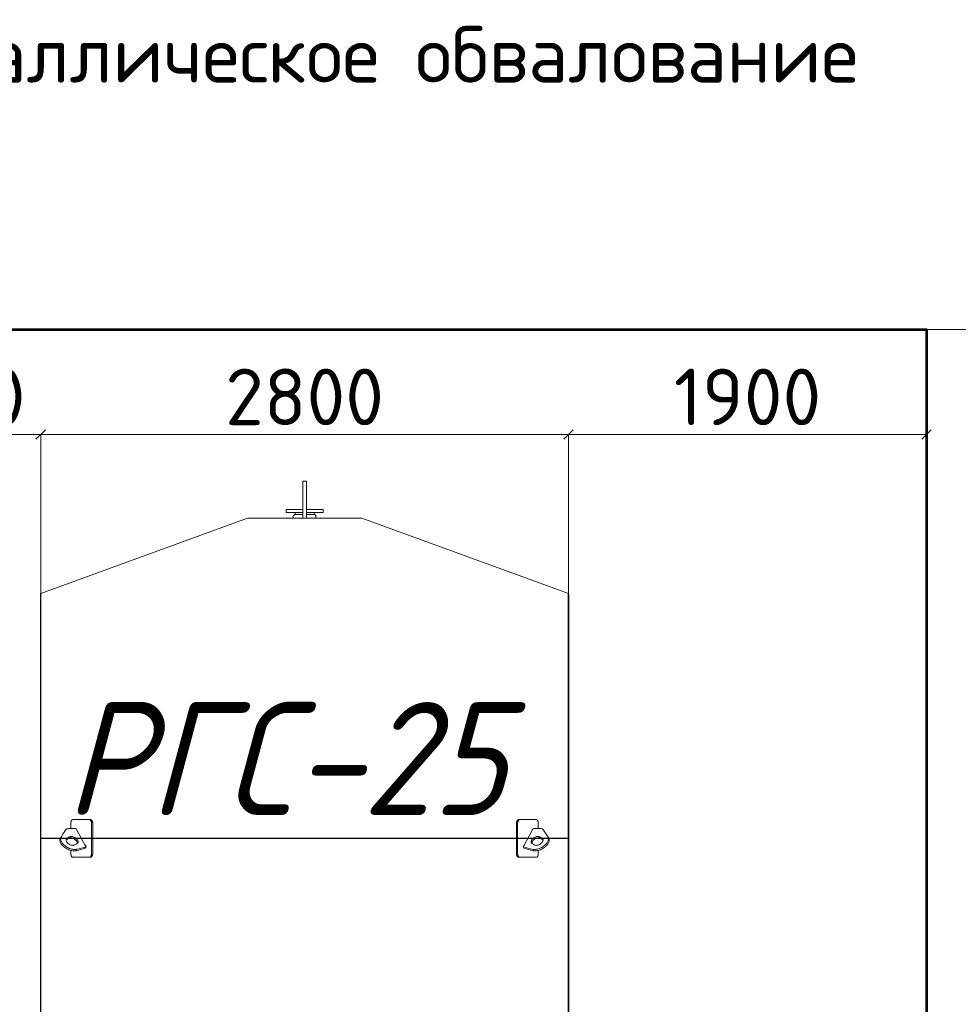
# Model space of a CAD drawing. Header units: millimetres. Extents: x -34827 to 118056, y 11959 to 116489.
# Tile 88 of 105: x 75786 to 80765, y 30112 to 35337. Entities that reach past the tile are written whole.
import ezdxf
from ezdxf import colors
from ezdxf.entities.mleader import LeaderData, LeaderLine
from ezdxf.math import Vec2, Vec3

# ---------------------------------------------------------------- set-up
doc = ezdxf.new("R2010")
doc.units = ezdxf.units.MM
doc.layers.add('SV-DIM-MECH', color=7, linetype='Continuous')
doc.layers.add('Резервуар', color=7, linetype='Continuous')
doc.styles.get("Standard").update_dxf_attribs({"font": 'isocpeur.ttf'})
doc.styles.add('Геннадий 1000', font='isocpeur.ttf', dxfattribs={"height": 300})
doc.styles.add('СПДС B', font='isocpeur.ttf', dxfattribs={"width": 0.9, "oblique": 15, "height": 50})
doc.dimstyles.new('Размер 1000', dxfattribs={"dimtxt": 300, "dimasz": 50, "dimexe": 0.18, "dimexo": 0.0625, "dimgap": 50, "dimtad": 1, "dimdec": 0, "dimrnd": 1, "dimzin": 0, "dimdsep": 46, "dimtxsty": 'Standard', "dimblk": 'OBLIQUE', "dimcen": -0.09, "dimclrd": 5, "dimclre": 5, "dimclrt": 5, "dimadec": 0, "dimazin": 0, "dimtfac": 1, "dimtdec": 0, "dimtofl": 0, "dimtmove": 0, "dimatfit": 3, "dimldrblk": 'OBLIQUE', "dimfxl": 1, "dimtolj": 1, "dimtzin": 0, "dimlwd": 13, "dimlwe": 13, "dimarcsym": 0})

# ---------------------------------------------------------------- blocks, each defined once
blk = doc.blocks.new('_Oblique')
at = {"color": 0, "linetype": 'ByBlock', "lineweight": -2}
blk.add_line((-0.5, -0.5), (0.5, 0.5), dxfattribs=at)
blk = doc.blocks.new('*D68')
at = {"layer": 'Defpoints', "color": 0, "transparency": 16777216}
for p in [(75897, 33135.6), (75097, 31949.1), (75897, 31949.1)]:
    blk.add_point(p, dxfattribs=at)
at = {"layer": 'SV-DIM-MECH', "color": 5, "lineweight": 13, "transparency": 16777216}
for p, q in [((75097, 31949.2), (75097, 33135.8)), ((75097, 33135.6), (75897, 33135.6)), ((75897, 31949.2), (75897, 33135.8))]:
    blk.add_line(p, q, dxfattribs=at)
at = {"layer": 'SV-DIM-MECH', "color": 5, "lineweight": 13, "transparency": 16777216, "xscale": 50, "yscale": 50, "zscale": 50, "rotation": 180}
blk.add_blockref('_Oblique', (75097, 33135.6), dxfattribs=at)
at = {"layer": 'SV-DIM-MECH', "color": 5, "lineweight": 13, "transparency": 16777216, "xscale": 50, "yscale": 50, "zscale": 50}
blk.add_blockref('_Oblique', (75897, 33135.6), dxfattribs=at)
at = {"layer": 'SV-DIM-MECH', "color": 5, "transparency": 16777216, "insert": (75497, 33335.6), "char_height": 300, "attachment_point": 5}
blk.add_mtext('\\A1;800', dxfattribs=at)
blk = doc.blocks.new('*D64')
at = {"layer": 'Defpoints', "color": 0, "transparency": 16777216}
for p in [(80597, 33692.6), (81392.9, 33692.6), (80597, 25692.6)]:
    blk.add_point(p, dxfattribs=at)
at = {"layer": 'SV-DIM-MECH', "color": 5, "lineweight": 13, "transparency": 16777216}
for p, q in [((80597, 33692.6), (81393.1, 33692.6)), ((81392.9, 25692.6), (81392.9, 33692.6)), ((80597, 25692.6), (81393.1, 25692.6))]:
    blk.add_line(p, q, dxfattribs=at)
at = {"layer": 'SV-DIM-MECH', "color": 5, "lineweight": 13, "transparency": 16777216, "xscale": 50, "yscale": 50, "zscale": 50}
for p, rotation in [((81392.9, 33692.6), 90), ((81392.9, 25692.6), 270)]:
    blk.add_blockref('_Oblique', p, dxfattribs=dict(at, rotation=rotation))
at = {"layer": 'SV-DIM-MECH', "color": 5, "transparency": 16777216, "insert": (81192.9, 29692.6), "char_height": 300, "attachment_point": 5, "rotation": 90}
blk.add_mtext('\\A1;8000', dxfattribs=at)
blk = doc.blocks.new('*D72')
at = {"color": 5, "lineweight": 13, "transparency": 16777216}
for p, q in [((75897, 32292.7), (75897, 33135.8)), ((75897, 33135.6), (78697, 33135.6)), ((78697, 32292.7), (78697, 33135.8))]:
    blk.add_line(p, q, dxfattribs=at)
at = {"layer": 'Defpoints', "color": 0, "transparency": 16777216}
for p in [(78697, 33135.6), (75897, 32292.6), (78697, 32292.6)]:
    blk.add_point(p, dxfattribs=at)
at = {"color": 5, "lineweight": 13, "transparency": 16777216, "xscale": 50, "yscale": 50, "zscale": 50, "rotation": 180}
blk.add_blockref('_Oblique', (75897, 33135.6), dxfattribs=at)
at = {"color": 5, "lineweight": 13, "transparency": 16777216, "xscale": 50, "yscale": 50, "zscale": 50}
blk.add_blockref('_Oblique', (78697, 33135.6), dxfattribs=at)
at = {"color": 5, "transparency": 16777216, "insert": (77297, 33335.6), "char_height": 300, "attachment_point": 5}
blk.add_mtext('\\A1;2800', dxfattribs=at)
blk = doc.blocks.new('*D73')
at = {"layer": 'Defpoints', "color": 0, "transparency": 16777216}
for p in [(78697, 33135.6), (78697, 32359.3), (80597, 31892.6)]:
    blk.add_point(p, dxfattribs=at)
at = {"layer": 'SV-DIM-MECH', "color": 5, "lineweight": 13, "transparency": 16777216}
for p, q in [((78697, 32359.3), (78697, 33135.8)), ((80597, 33135.6), (78697, 33135.6)), ((80597, 31892.7), (80597, 33135.8))]:
    blk.add_line(p, q, dxfattribs=at)
at = {"layer": 'SV-DIM-MECH', "color": 5, "lineweight": 13, "transparency": 16777216, "xscale": 50, "yscale": 50, "zscale": 50, "rotation": 180}
blk.add_blockref('_Oblique', (78697, 33135.6), dxfattribs=at)
at = {"layer": 'SV-DIM-MECH', "color": 5, "lineweight": 13, "transparency": 16777216, "xscale": 50, "yscale": 50, "zscale": 50}
blk.add_blockref('_Oblique', (80597, 33135.6), dxfattribs=at)
at = {"layer": 'SV-DIM-MECH', "color": 5, "transparency": 16777216, "insert": (79647, 33335.6), "char_height": 300, "attachment_point": 5}
blk.add_mtext('\\A1;1900', dxfattribs=at)
blk = doc.blocks.new('_None')

msp = doc.modelspace()

# ---------------------------------------------------------------- linework, layer by layer
at = {"color": 6}
msp.add_line((78696.9531, 28292.6047), (78696.9531, 32292.6047), dxfattribs=at)
at = {"lineweight": 53}
msp.add_lwpolyline([(66796.9531, 33692.6047), (80596.9531, 33692.6047), (80596.9531, 25692.6047), (66796.9531, 25692.6047)], close=True, dxfattribs=at)
at = {"layer": 'Резервуар', "color": 6, "lineweight": 20}
for p, q in [((77246.9531, 32711.6047), (77246.9531, 32721.6047)), ((77346.9531, 32711.6047), (77346.9531, 32721.6047))]:
    msp.add_line(p, q, dxfattribs=at)
at = {"layer": 'Резервуар', "color": 6}
msp.add_line((78696.9531, 30992.6047), (75896.9531, 30992.6047), dxfattribs=at)
at = {"layer": 'Резервуар', "color": 6, "lineweight": 20}
for points in [[(77286.9531, 32692.6047), (77286.9531, 32887.6047), (77306.9531, 32887.6047), (77306.9531, 32692.6047)], [(77286.9531, 32737.6047), (77198.9531, 32737.6047), (77198.9531, 32721.6047), (77286.9531, 32721.6047)], [(77306.9531, 32737.6047), (77394.9531, 32737.6047), (77394.9531, 32721.6047), (77306.9531, 32721.6047)], [(75896.9531, 32292.6047), (76993.3584, 32692.6047), (77600.5477, 32692.6047), (78696.9531, 32292.6047)]]:
    msp.add_lwpolyline(points, dxfattribs=at)
for points in [[(77236.9531, 32692.6047), (77236.9531, 32701.6047, -0.414213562), (77246.9531, 32711.6047), (77286.9531, 32711.6047)], [(77306.9531, 32711.6047), (77346.9531, 32711.6047, -0.414213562), (77356.9531, 32701.6047), (77356.9531, 32692.6047)]]:
    msp.add_lwpolyline(points, format="xyb", dxfattribs=at)
at = {"layer": 'Резервуар', "color": 6}
msp.add_lwpolyline([(78696.9531, 32292.6047), (78696.9531, 28292.6047), (75896.9531, 28292.6047), (75896.9531, 32292.6047)], dxfattribs=at)
at = {"layer": 'Резервуар', "color": 6, "lineweight": 20}
for points, knots in [([(76057.1081, 31045.0354), (76057.1081, 31054.2252), (76057.1081, 31063.4149), (76057.1081, 31072.6047), (76057.1081, 31073.5485), (76057.1637, 31075.16), (76057.3642, 31077.2817), (76057.6286, 31079.15), (76057.9961, 31081.0452), (76058.4657, 31082.848), (76058.9811, 31084.4282), (76059.4909, 31085.7326), (76060.05, 31086.9385), (76060.6316, 31088.005), (76061.3272, 31089.0876), (76062.0311, 31089.984), (76062.9137, 31090.8992), (76063.6552, 31091.4915), (76064.4057, 31091.9415), (76064.8071, 31092.1341), (76065.2364, 31092.3053), (76065.6246, 31092.4316), (76066.1776, 31092.5526), (76066.6185, 31092.599), (76066.9002, 31092.6047), (76066.9666, 31092.6047), (76096.1751, 31092.6047), (76125.3836, 31092.6047), (76154.5921, 31092.6047)], [0, 0, 0, 0, 1, 1, 1, 1.090129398, 1.153904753, 1.206147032, 1.27577862, 1.348381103, 1.400985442, 1.457045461, 1.507643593, 1.559393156, 1.609163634, 1.677663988, 1.720267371, 1.800935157, 1.83142901, 1.870864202, 1.880287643, 1.915806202, 1.946869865, 1.987516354, 2, 2, 2, 3, 3, 3, 3]), ([(76166.585, 31072.6047), (76166.585, 31019.2713), (76166.585, 30965.938), (76166.585, 30912.6047), (76166.585, 30911.7656), (76166.5235, 30910.1541), (76166.2843, 30908.0283), (76165.9798, 30906.2955), (76165.6086, 30904.6644), (76165.1223, 30902.9968), (76164.5035, 30901.3325), (76163.8551, 30899.9036), (76163.184, 30898.659), (76162.4782, 30897.5452), (76161.6843, 30896.4788), (76160.8063, 30895.4946), (76159.9395, 30894.7041), (76159.0932, 30894.0664), (76158.3809, 30893.6281), (76157.657, 30893.2679), (76157.1743, 30893.0752), (76156.659, 30892.904), (76156.1938, 30892.7777), (76155.5718, 30892.6639), (76155.0465, 30892.6132), (76154.7115, 30892.6047), (76154.5921, 30892.6047), (76156.715, 30892.6047), (76158.838, 30892.6047), (76160.9609, 30892.6047), (76161.397, 30892.6047), (76162.2065, 30892.6797), (76163.3861, 30892.9936), (76164.423, 30893.4415), (76165.3668, 30893.9995), (76166.2103, 30894.6239), (76166.9111, 30895.2527), (76167.5857, 30895.9494), (76168.3145, 30896.8082), (76169.2384, 30898.1127), (76170.1385, 30899.7051), (76170.8645, 30901.3203), (76171.424, 30902.8235), (76171.8795, 30904.3065), (76172.3107, 30906.0743), (76172.5925, 30907.6643), (76172.8319, 30909.5816), (76172.9361, 30911.1017), (76172.9531, 30912.2888), (76172.9531, 30912.6047), (76172.9531, 30965.938), (76172.9531, 31019.2713), (76172.9531, 31072.6047), (76172.9531, 31073.4438), (76172.8916, 31075.0552), (76172.6524, 31077.1811), (76172.3479, 31078.9139), (76171.9767, 31080.545), (76171.4904, 31082.2126), (76170.8716, 31083.8769), (76170.2232, 31085.3057), (76169.5521, 31086.5503), (76168.8464, 31087.6641), (76168.0525, 31088.7305), (76167.1746, 31089.7147), (76166.3078, 31090.5052), (76165.4615, 31091.1429), (76164.7493, 31091.5813), (76164.0254, 31091.9415), (76163.5428, 31092.1341), (76163.0276, 31092.3053), (76162.5624, 31092.4316), (76161.9404, 31092.5454), (76161.4151, 31092.5961), (76161.0802, 31092.6047), (76160.9609, 31092.6047), (76158.838, 31092.6047), (76156.715, 31092.6047), (76154.5921, 31092.6047), (76155.0282, 31092.6047), (76155.8379, 31092.5296), (76157.0176, 31092.2158), (76158.0546, 31091.7678), (76158.9984, 31091.2099), (76159.842, 31090.5854), (76160.5429, 31089.9567), (76161.2175, 31089.2599), (76161.9463, 31088.4011), (76162.8702, 31087.0967), (76163.7704, 31085.5042), (76164.4964, 31083.889), (76165.0558, 31082.3858), (76165.5114, 31080.9028), (76165.9426, 31079.135), (76166.2244, 31077.5451), (76166.4638, 31075.6277), (76166.5679, 31074.1076), (76166.585, 31072.9205), (76166.585, 31072.6047)], [0, 0, 0, 0, 1, 1, 1, 1.080128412, 1.153904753, 1.206147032, 1.252313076, 1.32023682, 1.382728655, 1.438760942, 1.490849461, 1.54211593, 1.593097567, 1.652841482, 1.71027634, 1.750312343, 1.800935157, 1.83142901, 1.870864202, 1.880287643, 1.915806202, 1.946869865, 1.981143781, 2, 2, 2, 3, 3, 3, 3.070109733, 3.130030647, 3.19123557, 3.241266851, 3.28981091, 3.33831552, 3.367962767, 3.416097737, 3.48018008, 3.560174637, 3.62422589, 3.672298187, 3.728683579, 3.782936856, 3.854166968, 3.88661906, 3.969832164, 4, 4, 4, 5, 5, 5, 5.080128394, 5.153904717, 5.206146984, 5.252313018, 5.320236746, 5.382728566, 5.438760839, 5.490849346, 5.542115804, 5.593097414, 5.652841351, 5.710276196, 5.750312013, 5.800934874, 5.831428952, 5.870863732, 5.880286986, 5.915805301, 5.946869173, 5.981143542, 6, 6, 6, 7, 7, 7, 7.070109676, 7.130029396, 7.191234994, 7.241266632, 7.289810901, 7.338315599, 7.367962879, 7.416097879, 7.480180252, 7.560174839, 7.624226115, 7.672298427, 7.728683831, 7.78293711, 7.854167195, 7.886619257, 7.969832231, 8, 8, 8, 8]), ([(78427.3211, 31072.6047), (78427.3211, 31019.2713), (78427.3211, 30965.938), (78427.3211, 30912.6047), (78427.3211, 30911.7656), (78427.3826, 30910.1541), (78427.6218, 30908.0283), (78427.9263, 30906.2955), (78428.2975, 30904.6644), (78428.7838, 30902.9968), (78429.4026, 30901.3325), (78430.051, 30899.9036), (78430.7221, 30898.659), (78431.4279, 30897.5452), (78432.2218, 30896.4788), (78433.0998, 30895.4946), (78433.9666, 30894.7041), (78434.8129, 30894.0664), (78435.5252, 30893.6281), (78436.2491, 30893.2679), (78436.7318, 30893.0752), (78437.2471, 30892.904), (78437.7123, 30892.7777), (78438.3343, 30892.6639), (78438.8596, 30892.6132), (78439.1946, 30892.6047), (78439.314, 30892.6047), (78437.1911, 30892.6047), (78435.0681, 30892.6047), (78432.9452, 30892.6047), (78432.5092, 30892.6047), (78431.6996, 30892.6797), (78430.52, 30892.9936), (78429.4831, 30893.4415), (78428.5393, 30893.9995), (78427.6959, 30894.6239), (78426.995, 30895.2527), (78426.3204, 30895.9494), (78425.5916, 30896.8082), (78424.6677, 30898.1127), (78423.7676, 30899.7051), (78423.0416, 30901.3203), (78422.4821, 30902.8235), (78422.0266, 30904.3065), (78421.5954, 30906.0743), (78421.3136, 30907.6643), (78421.0742, 30909.5816), (78420.9701, 30911.1017), (78420.953, 30912.2888), (78420.953, 30912.6047), (78420.953, 30965.938), (78420.953, 31019.2713), (78420.953, 31072.6047), (78420.953, 31073.4438), (78421.0145, 31075.0552), (78421.2537, 31077.1811), (78421.5582, 31078.9139), (78421.9294, 31080.545), (78422.4157, 31082.2126), (78423.0345, 31083.8769), (78423.6829, 31085.3057), (78424.354, 31086.5503), (78425.0598, 31087.6641), (78425.8536, 31088.7305), (78426.7315, 31089.7147), (78427.5983, 31090.5052), (78428.4446, 31091.1429), (78429.1568, 31091.5813), (78429.8807, 31091.9415), (78430.3633, 31092.1341), (78430.8785, 31092.3053), (78431.3437, 31092.4316), (78431.9657, 31092.5454), (78432.491, 31092.5961), (78432.8259, 31092.6047), (78432.9452, 31092.6047), (78435.0681, 31092.6047), (78437.1911, 31092.6047), (78439.314, 31092.6047), (78438.8779, 31092.6047), (78438.0682, 31092.5296), (78436.8885, 31092.2158), (78435.8515, 31091.7678), (78434.9077, 31091.2099), (78434.0642, 31090.5854), (78433.3632, 31089.9567), (78432.6886, 31089.2599), (78431.9598, 31088.4011), (78431.0359, 31087.0967), (78430.1358, 31085.5042), (78429.4097, 31083.889), (78428.8503, 31082.3858), (78428.3947, 31080.9028), (78427.9635, 31079.135), (78427.6817, 31077.5451), (78427.4423, 31075.6277), (78427.3382, 31074.1076), (78427.3211, 31072.9205), (78427.3211, 31072.6047)], [0, 0, 0, 0, 1, 1, 1, 1.080128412, 1.153904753, 1.206147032, 1.252313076, 1.32023682, 1.382728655, 1.438760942, 1.490849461, 1.54211593, 1.593097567, 1.652841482, 1.71027634, 1.750312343, 1.800935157, 1.83142901, 1.870864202, 1.880287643, 1.915806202, 1.946869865, 1.981143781, 2, 2, 2, 3, 3, 3, 3.070109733, 3.130030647, 3.19123557, 3.241266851, 3.28981091, 3.33831552, 3.367962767, 3.416097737, 3.48018008, 3.560174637, 3.62422589, 3.672298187, 3.728683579, 3.782936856, 3.854166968, 3.88661906, 3.969832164, 4, 4, 4, 5, 5, 5, 5.080128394, 5.153904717, 5.206146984, 5.252313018, 5.320236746, 5.382728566, 5.438760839, 5.490849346, 5.542115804, 5.593097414, 5.652841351, 5.710276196, 5.750312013, 5.800934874, 5.831428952, 5.870863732, 5.880286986, 5.915805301, 5.946869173, 5.981143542, 6, 6, 6, 7, 7, 7, 7.070109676, 7.130029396, 7.191234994, 7.241266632, 7.289810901, 7.338315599, 7.367962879, 7.416097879, 7.480180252, 7.560174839, 7.624226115, 7.672298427, 7.728683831, 7.78293711, 7.854167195, 7.886619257, 7.969832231, 8, 8, 8, 8]), ([(78536.798, 31045.0354), (78536.798, 31054.2252), (78536.798, 31063.4149), (78536.798, 31072.6047), (78536.798, 31073.5485), (78536.7424, 31075.16), (78536.5419, 31077.2817), (78536.2775, 31079.15), (78535.9101, 31081.0452), (78535.4404, 31082.848), (78534.925, 31084.4282), (78534.4152, 31085.7326), (78533.8561, 31086.9385), (78533.2745, 31088.005), (78532.579, 31089.0876), (78531.875, 31089.984), (78530.9924, 31090.8992), (78530.2509, 31091.4915), (78529.5004, 31091.9415), (78529.099, 31092.1341), (78528.6697, 31092.3053), (78528.2815, 31092.4316), (78527.7285, 31092.5526), (78527.2876, 31092.599), (78527.0059, 31092.6047), (78526.9395, 31092.6047), (78497.731, 31092.6047), (78468.5225, 31092.6047), (78439.314, 31092.6047)], [0, 0, 0, 0, 1, 1, 1, 1.090129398, 1.153904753, 1.206147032, 1.27577862, 1.348381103, 1.400985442, 1.457045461, 1.507643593, 1.559393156, 1.609163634, 1.677663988, 1.720267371, 1.800935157, 1.83142901, 1.870864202, 1.880287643, 1.915806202, 1.946869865, 1.987516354, 2, 2, 2, 3, 3, 3, 3]), ([(76137.5791, 30947.245), (76136.2889, 30944.888), (76134.9987, 30942.5309), (76133.7085, 30940.1739), (76117.4093, 30936.1394), (76101.1101, 30932.105), (76084.8109, 30928.0705), (76083.6159, 30927.8116), (76079.6091, 30926.9436), (76072.1647, 30926.581), (76062.2692, 30927.5704), (76051.4682, 30930.265), (76040.3777, 30934.6511), (76029.7952, 30940.4901), (76020.4337, 30947.3084), (76012.6991, 30954.6131), (76006.7063, 30962.0348), (76002.4303, 30969.3311), (75999.7866, 30976.3538), (75998.7632, 30982.9643), (75999.1766, 30989.143), (76000.7606, 30992.7234), (76001.5317, 30994.4665), (76010.6344, 31008.6377), (76019.737, 31022.809), (76028.8396, 31036.9802), (76030.128, 31038.4772), (76032.4765, 31041.206), (76039.0397, 31044.3712), (76044.2427, 31044.7645), (76047.8267, 31045.0354), (76059.9012, 31045.0354), (76071.9757, 31045.0354), (76084.0502, 31045.0354), (76101.8931, 31012.4386), (76119.7361, 30979.8418), (76137.5791, 30947.245), (76121.2799, 30943.2105), (76104.9807, 30939.176), (76088.6815, 30935.1415), (76087.4865, 30934.8827), (76083.4797, 30934.0147), (76076.0353, 30933.6521), (76066.1398, 30934.6414), (76055.3387, 30937.336), (76044.2483, 30941.7222), (76033.6658, 30947.5612), (76024.3043, 30954.3795), (76016.5697, 30961.6841), (76010.5769, 30969.1059), (76006.3009, 30976.4022), (76003.6572, 30983.4249), (76002.6338, 30990.0354), (76002.9732, 30995.108), (76003.8478, 30997.7608), (76004.1315, 30998.514)], [0, 0, 0, 0, 1, 1, 1, 2, 2, 2, 2.036658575, 2.122919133, 2.22207377, 2.334181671, 2.455718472, 2.578885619, 2.695792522, 2.802239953, 2.897153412, 2.980999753, 3.054971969, 3.12077204, 3.180650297, 3.237462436, 3.237462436, 3.237462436, 4.237462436, 4.237462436, 4.237462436, 4.296097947, 4.344350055, 4.451166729, 4.451166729, 4.451166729, 5.451166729, 5.451166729, 5.451166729, 6.451166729, 6.451166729, 6.451166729, 7.451166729, 7.451166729, 7.451166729, 7.487825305, 7.574085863, 7.6732405, 7.7853484, 7.906885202, 8.030052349, 8.146959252, 8.253406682, 8.348320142, 8.432166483, 8.506138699, 8.571938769, 8.631817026, 8.65596226, 8.65596226, 8.65596226, 8.65596226]), ([(78456.327, 30947.245), (78457.6172, 30944.888), (78458.9074, 30942.5309), (78460.1976, 30940.1739), (78476.4968, 30936.1394), (78492.796, 30932.105), (78509.0952, 30928.0705), (78510.2902, 30927.8116), (78514.297, 30926.9436), (78521.7414, 30926.581), (78531.6369, 30927.5704), (78542.438, 30930.265), (78553.5284, 30934.6511), (78564.1109, 30940.4901), (78573.4724, 30947.3084), (78581.207, 30954.6131), (78587.1998, 30962.0348), (78591.4758, 30969.3311), (78594.1195, 30976.3538), (78595.1429, 30982.9643), (78594.7295, 30989.143), (78593.1455, 30992.7234), (78592.3744, 30994.4665), (78583.2717, 31008.6377), (78574.1691, 31022.809), (78565.0665, 31036.9802), (78563.7781, 31038.4772), (78561.4296, 31041.206), (78554.8664, 31044.3712), (78549.6634, 31044.7645), (78546.0794, 31045.0354), (78534.0049, 31045.0354), (78521.9304, 31045.0354), (78509.856, 31045.0354), (78492.013, 31012.4386), (78474.17, 30979.8418), (78456.327, 30947.245), (78472.6262, 30943.2105), (78488.9254, 30939.176), (78505.2247, 30935.1415), (78506.4196, 30934.8827), (78510.4264, 30934.0147), (78517.8708, 30933.6521), (78527.7663, 30934.6414), (78538.5674, 30937.336), (78549.6578, 30941.7222), (78560.2403, 30947.5612), (78569.6018, 30954.3795), (78577.3364, 30961.6841), (78583.3292, 30969.1059), (78587.6052, 30976.4022), (78590.2489, 30983.4249), (78591.2724, 30990.0354), (78590.9329, 30995.108), (78590.0584, 30997.7608), (78589.7746, 30998.514)], [0, 0, 0, 0, 1, 1, 1, 2, 2, 2, 2.036658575, 2.122919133, 2.22207377, 2.334181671, 2.455718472, 2.578885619, 2.695792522, 2.802239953, 2.897153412, 2.980999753, 3.054971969, 3.12077204, 3.180650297, 3.237462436, 3.237462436, 3.237462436, 4.237462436, 4.237462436, 4.237462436, 4.296097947, 4.344350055, 4.451166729, 4.451166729, 4.451166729, 5.451166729, 5.451166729, 5.451166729, 6.451166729, 6.451166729, 6.451166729, 7.451166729, 7.451166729, 7.451166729, 7.487825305, 7.574085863, 7.6732405, 7.7853484, 7.906885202, 8.030052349, 8.146959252, 8.253406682, 8.348320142, 8.432166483, 8.506138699, 8.571938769, 8.631817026, 8.65596226, 8.65596226, 8.65596226, 8.65596226]), ([(76090.2343, 30965.8633), (76091.3322, 30966.7337), (76093.7831, 30968.6767), (76095.3504, 30973.2586), (76094.9181, 30978.2076), (76092.9485, 30983.157), (76089.3634, 30988.285), (76084.1198, 30993.343), (76077.3931, 30997.8487), (76069.8231, 31001.1729), (76062.3175, 31002.9262), (76055.7724, 31002.99), (76051.1424, 31001.9552), (76048.9898, 31000.7292), (76048.3423, 31000.3604), (76044.4982, 30997.8848), (76040.6541, 30995.4091), (76036.8101, 30992.9335), (76035.7122, 30992.0631), (76033.2612, 30990.12), (76031.6939, 30985.5382), (76032.1262, 30980.5892), (76034.0958, 30975.6397), (76037.6808, 30970.512), (76042.925, 30965.4525), (76049.6491, 30960.9532), (76057.2292, 30957.6048), (76064.6765, 30955.9355), (76072.0602, 30955.6064), (76076.3858, 30957.4494), (76078.7021, 30958.4363), (76082.5461, 30960.912), (76086.3902, 30963.3876), (76090.2343, 30965.8633)], [0, 0, 0, 0, 0.041440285, 0.092509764, 0.136737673, 0.188598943, 0.250358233, 0.323169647, 0.405938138, 0.491962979, 0.569936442, 0.635369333, 0.68721333, 0.709517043, 0.709517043, 0.709517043, 1.709517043, 1.709517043, 1.709517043, 1.750957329, 1.802026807, 1.846254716, 1.898115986, 1.959875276, 2.03268669, 2.115455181, 2.201480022, 2.279453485, 2.344107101, 2.41863584, 2.41863584, 2.41863584, 3.41863584, 3.41863584, 3.41863584, 3.41863584]), ([(76091.1855, 30966.6285), (76091.3172, 30968.0441), (76091.0217, 30971.2014), (76089.0779, 30976.0859), (76085.4929, 30981.214), (76080.2492, 30986.272), (76073.5225, 30990.7776), (76065.9525, 30994.1018), (76058.4469, 30995.8551), (76051.9018, 30995.919), (76047.2718, 30994.8842), (76045.1192, 30993.6581), (76044.4717, 30993.2893), (76040.6276, 30990.8137), (76036.7835, 30988.3381), (76032.9395, 30985.8624), (76032.6254, 30985.6382), (76032.3114, 30985.4141), (76031.9974, 30985.1899)], [0, 0, 0, 0, 0.042158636, 0.094019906, 0.155779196, 0.22859061, 0.311359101, 0.397383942, 0.475357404, 0.540790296, 0.592634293, 0.614938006, 0.614938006, 0.614938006, 1.614938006, 1.614938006, 1.614938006, 2.614938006, 2.614938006, 2.614938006, 2.614938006]), ([(78503.6719, 30965.8633), (78502.5739, 30966.7337), (78500.123, 30968.6767), (78498.5557, 30973.2586), (78498.988, 30978.2076), (78500.9576, 30983.157), (78504.5427, 30988.285), (78509.7863, 30993.343), (78516.513, 30997.8487), (78524.083, 31001.1729), (78531.5886, 31002.9262), (78538.1337, 31002.99), (78542.7637, 31001.9552), (78544.9163, 31000.7292), (78545.5639, 31000.3604), (78549.4079, 30997.8848), (78553.252, 30995.4091), (78557.096, 30992.9335), (78558.194, 30992.0631), (78560.6449, 30990.12), (78562.2122, 30985.5382), (78561.7799, 30980.5892), (78559.8103, 30975.6397), (78556.2253, 30970.512), (78550.9811, 30965.4525), (78544.2571, 30960.9532), (78536.6769, 30957.6048), (78529.2297, 30955.9355), (78521.8459, 30955.6064), (78517.5203, 30957.4494), (78515.204, 30958.4363), (78511.36, 30960.912), (78507.5159, 30963.3876), (78503.6719, 30965.8633)], [0, 0, 0, 0, 0.041440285, 0.092509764, 0.136737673, 0.188598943, 0.250358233, 0.323169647, 0.405938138, 0.491962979, 0.569936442, 0.635369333, 0.68721333, 0.709517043, 0.709517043, 0.709517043, 1.709517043, 1.709517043, 1.709517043, 1.750957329, 1.802026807, 1.846254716, 1.898115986, 1.959875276, 2.03268669, 2.115455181, 2.201480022, 2.279453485, 2.344107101, 2.41863584, 2.41863584, 2.41863584, 3.41863584, 3.41863584, 3.41863584, 3.41863584]), ([(78502.7206, 30966.6285), (78502.5889, 30968.0441), (78502.8844, 30971.2014), (78504.8282, 30976.0859), (78508.4133, 30981.214), (78513.6569, 30986.272), (78520.3836, 30990.7776), (78527.9536, 30994.1018), (78535.4592, 30995.8551), (78542.0043, 30995.919), (78546.6343, 30994.8842), (78548.7869, 30993.6581), (78549.4344, 30993.2893), (78553.2785, 30990.8137), (78557.1226, 30988.3381), (78560.9666, 30985.8624), (78561.2807, 30985.6382), (78561.5947, 30985.4141), (78561.9087, 30985.1899)], [0, 0, 0, 0, 0.042158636, 0.094019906, 0.155779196, 0.22859061, 0.311359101, 0.397383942, 0.475357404, 0.540790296, 0.592634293, 0.614938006, 0.614938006, 0.614938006, 1.614938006, 1.614938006, 1.614938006, 2.614938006, 2.614938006, 2.614938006, 2.614938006]), ([(76154.5921, 30892.6047), (76125.3836, 30892.6047), (76096.1751, 30892.6047), (76066.9666, 30892.6047), (76066.6002, 30892.6047), (76065.9215, 30892.6797), (76064.9371, 30892.9936), (76064.0752, 30893.4415), (76063.2937, 30893.9995), (76062.5974, 30894.6239), (76062.0206, 30895.2527), (76061.4667, 30895.9494), (76060.8696, 30896.8082), (76060.1151, 30898.1127), (76059.3827, 30899.7051), (76058.7938, 30901.3203), (76058.341, 30902.8236), (76057.973, 30904.3065), (76057.6252, 30906.0744), (76057.3982, 30907.6643), (76057.1977, 30909.6597), (76057.1183, 30911.1814), (76057.1081, 30912.3685), (76057.1081, 30912.6047), (76057.1081, 30918.0454), (76057.1081, 30923.4861), (76057.1081, 30928.9269)], [0, 0, 0, 0, 1, 1, 1, 1.070109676, 1.130029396, 1.191234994, 1.241266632, 1.289810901, 1.338315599, 1.367962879, 1.416097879, 1.480180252, 1.560174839, 1.624226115, 1.672298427, 1.728683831, 1.78293711, 1.854167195, 1.886619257, 1.977442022, 2, 2, 2, 3, 3, 3, 3]), ([(78439.314, 30892.6047), (78468.5225, 30892.6047), (78497.731, 30892.6047), (78526.9395, 30892.6047), (78527.3059, 30892.6047), (78527.9846, 30892.6797), (78528.969, 30892.9936), (78529.8309, 30893.4415), (78530.6124, 30893.9995), (78531.3087, 30894.6239), (78531.8855, 30895.2527), (78532.4394, 30895.9494), (78533.0365, 30896.8082), (78533.791, 30898.1127), (78534.5234, 30899.7051), (78535.1123, 30901.3203), (78535.5651, 30902.8236), (78535.9331, 30904.3065), (78536.281, 30906.0744), (78536.5079, 30907.6643), (78536.7084, 30909.6597), (78536.7878, 30911.1814), (78536.798, 30912.3685), (78536.798, 30912.6047), (78536.798, 30918.0454), (78536.798, 30923.4861), (78536.798, 30928.9269)], [0, 0, 0, 0, 1, 1, 1, 1.070109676, 1.130029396, 1.191234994, 1.241266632, 1.289810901, 1.338315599, 1.367962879, 1.416097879, 1.480180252, 1.560174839, 1.624226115, 1.672298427, 1.728683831, 1.78293711, 1.854167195, 1.886619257, 1.977442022, 2, 2, 2, 3, 3, 3, 3])]:
    msp.add_open_spline(points, degree=3, knots=knots, dxfattribs=at)

# ---------------------------------------------------------------- texts
at = {"layer": 'Резервуар', "color": 6, "insert": (76025.3276, 31716.3123), "char_height": 600, "attachment_point": 1, "style": 'СПДС B'}
msp.add_mtext_dynamic_manual_height_columns('\\pxql;РГС-25', width=839.639194, gutter_width=1250, heights=[0], dxfattribs=at)

# ---------------------------------------------------------------- dimensions: what is measured, and where the dimension line sits
dim = msp.add_linear_dim(base=(78696.9531, 33135.648), p1=(75896.9531, 32292.6047), p2=(78696.9531, 32292.6047), dimstyle='Размер 1000')
dim.commit()
dim.dimension.update_dxf_attribs({"geometry": '*D72', "text_midpoint": (77296.9531, 33335.648)})
at = {"layer": 'SV-DIM-MECH'}
dim = msp.add_linear_dim(base=(81392.9157, 33692.6047), p1=(80596.9531, 25692.6047), p2=(80596.9531, 33692.6047), angle=90, dimstyle='Размер 1000', dxfattribs=at)
dim.commit()
dim.dimension.update_dxf_attribs({"geometry": '*D64', "text_midpoint": (81192.9157, 29692.6047)})
for base, p1, p2, picture, middle in [((75896.9531, 33135.648), (75096.9531, 31949.1071), (75896.9531, 31949.1071), '*D68', (75496.9531, 33335.648)), ((78696.9531, 33135.648), (80596.9531, 31892.6047), (78696.9531, 32359.2713), '*D73', (79646.9531, 33335.648))]:
    dim = msp.add_linear_dim(base=base, p1=p1, p2=p2, dimstyle='Размер 1000', dxfattribs=at)
    dim.commit()
    dim.dimension.update_dxf_attribs({"geometry": picture, "text_midpoint": middle})

# ---------------------------------------------------------------- leaders
ml = msp.add_multileader_mtext('Standard')
ml.set_content('Металлическое обвалование', color=256, style='Геннадий 1000')
ml.set_leader_properties(color=5)
ml.set_arrow_properties(name='NONE')
ml.build(insert=Vec2(0, 0))
ml.multileader.update_dxf_attribs({"text_left_attachment_type": 6, "text_right_attachment_type": 6, "dogleg_length": 0.05, "arrow_head_size": 100})
ctx = ml.context
ctx.base_point, ctx.char_height, ctx.arrow_head_size, ctx.landing_gap_size, ctx.plane_origin = Vec3(74908.7609, 34943.3076), 300, 100, 0, Vec3(73696.9531, 33692.6047)
ctx.left_attachment, ctx.right_attachment = 6, 6
notes = []
notes.append((ctx, [(0, (1, 1, 0), (74908.7109, 34943.3076), (1, 0), 0.05, [(0, [(73696.9531, 33692.6047)], 0, [])])]))
ctx.mtext.insert, ctx.mtext.flow_direction = Vec3(74908.7609, 35303.3076), 5
for ctx, leaders in notes:
    for number, flags, end, landing, length, lines in leaders:
        leader = LeaderData()
        leader.index, (leader.has_last_leader_line, leader.has_dogleg_vector, leader.attachment_direction) = number, flags
        leader.last_leader_point, leader.dogleg_vector, leader.dogleg_length = Vec3(end), Vec3(landing), length
        for number, points, colour, breaks in lines:
            line = LeaderLine()
            line.index, line.vertices, line.color, line.breaks = number, Vec3.list(points), colors.encode_raw_color(colour), breaks
            leader.lines.append(line)
        ctx.leaders.append(leader)

doc.saveas('drawing.dxf')
